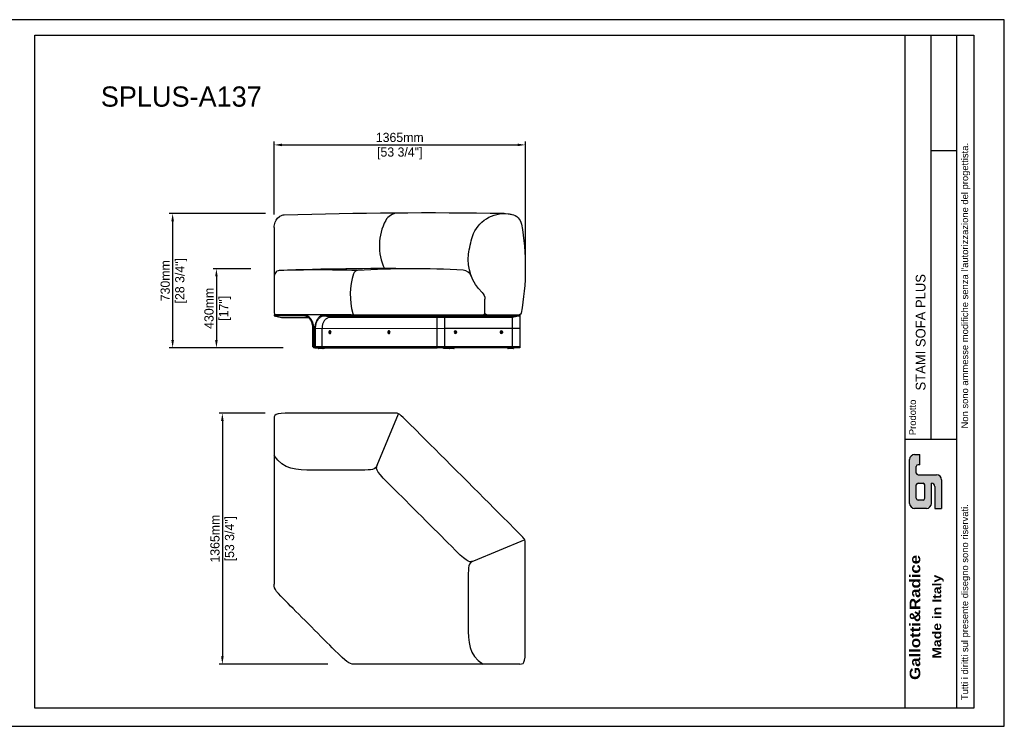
# Model space of a CAD drawing. Header units: millimetres. Extents: x 72 to 27239, y 11 to 18555.
# Tile 9 of 9: x 21888 to 27239, y 13872 to 17714. Entities that reach past the tile are written whole.
import ezdxf

# ---------------------------------------------------------------- set-up
doc = ezdxf.new("R2010")
doc.units = ezdxf.units.MM
doc.header["$LTSCALE"] = 7.5
doc.header["$PDSIZE"] = -1
doc.linetypes.add('SLD-Phantom', pattern=[12.7, 6.35, -1.27, 1.27, -1.27, 1.27, -1.27])
doc.linetypes.add('SLD-Solid', pattern=[0])
doc.layers.get('Defpoints').update_dxf_attribs({"color": 8})
doc.layers.add('QUOTE', color=7, linetype='Continuous')
doc.styles.get("Standard").update_dxf_attribs({"font": 'GOTHIC.TTF'})
doc.dimstyles.new('Prodotti USA', dxfattribs={"dimtxt": 50, "dimasz": 42, "dimexe": 18, "dimexo": 45, "dimgap": 14, "dimtad": 1, "dimzin": 12, "dimtxsty": 'Standard', "dimcen": 2.5, "dimclrd": 252, "dimclre": 252, "dimclrt": 252, "dimadec": 0, "dimazin": 3, "dimtfac": 1, "dimtmove": 0, "dimatfit": 3, "dimfxl": 1, "dimarcsym": 0})

# ---------------------------------------------------------------- blocks, each defined once
blk = doc.blocks.new('A$C41b7ccac')
for p, q in [((219.7, 10), (219.7, 84.8)), ((209.7, 0), (32.9, 0))]:
    blk.add_line(p, q)
for centre, radius, start, end in [((85.3, 481.6), 65, 100.1903, 169.74), ((142.3, 164.7), 387, 97.3853, 100.1903), ((115.7, 370), 180, 18.1743, 97.3853), ((1335.1, 255.4), 1335.1, 169.74, 190.674), ((-191.9, 269), 503.7, 6.8592, 18.1743), ((60, 299.3), 250, 314.3379, 6.8592), ((269.7, 84.8), 50, 134.3379, 180), ((32.9, 10), 10, 190.7117, 270), ((209.7, 10), 10, 270, 0)]:
    blk.add_arc(centre, radius, start, end)
blk = doc.blocks.new('*D92')
at = {"layer": 'Defpoints', "color": 0, "transparency": 16777216}
for p in [(23269.2, 16659.9), (22719.2, 15929.8), (23360, 15929.8)]:
    blk.add_point(p, dxfattribs=at)
at = {"layer": 'QUOTE', "color": 252, "lineweight": -2, "transparency": 16777216}
for p, q in [((23224.2, 16659.9), (22701.2, 16659.9)), ((22719.2, 16617.9), (22719.2, 15971.8)), ((23315, 15929.8), (22701.2, 15929.8))]:
    blk.add_line(p, q, dxfattribs=at)
at = {"layer": 'QUOTE', "color": 252, "transparency": 16777216}
for points in [[(22712.2, 16617.9), (22726.2, 16617.9), (22719.2, 16659.9)], [(22712.2, 15971.8), (22726.2, 15971.8), (22719.2, 15929.8)]]:
    blk.add_solid(points, dxfattribs=at)
at = {"layer": 'QUOTE', "color": 252, "lineweight": 5, "transparency": 16777216, "char_height": 50, "attachment_point": 5, "rotation": 90}
for s, insert in [('730mm', (22679, 16294.8)), ('[28 3/4"]', (22765.6, 16294.8))]:
    blk.add_mtext(s, dxfattribs=dict(at, insert=insert))
blk = doc.blocks.new('*D93')
at = {"layer": 'Defpoints', "color": 0, "transparency": 16777216}
for p in [(23190, 16359.8), (22957.2, 15929.8), (23365, 15929.8)]:
    blk.add_point(p, dxfattribs=at)
at = {"layer": 'QUOTE', "color": 252, "lineweight": -2, "transparency": 16777216}
for p, q in [((23145, 16359.8), (22939.2, 16359.8)), ((22957.2, 16317.8), (22957.2, 15971.8)), ((23320, 15929.8), (22939.2, 15929.8))]:
    blk.add_line(p, q, dxfattribs=at)
at = {"layer": 'QUOTE', "color": 252, "transparency": 16777216}
for points in [[(22950.2, 16317.8), (22964.2, 16317.8), (22957.2, 16359.8)], [(22950.2, 15971.8), (22964.2, 15971.8), (22957.2, 15929.8)]]:
    blk.add_solid(points, dxfattribs=at)
at = {"layer": 'QUOTE', "color": 252, "lineweight": 5, "transparency": 16777216, "char_height": 50, "attachment_point": 5, "rotation": 90}
for s, insert in [('430mm', (22916.9, 16144.8)), ('[17"]', (23003.6, 16144.8))]:
    blk.add_mtext(s, dxfattribs=dict(at, insert=insert))
blk = doc.blocks.new('*D94')
at = {"layer": 'Defpoints', "color": 0, "transparency": 16777216}
for p in [(23267.1, 15575), (22989.5, 14210), (23607.6, 14210)]:
    blk.add_point(p, dxfattribs=at)
at = {"layer": 'QUOTE', "color": 252, "lineweight": -2, "transparency": 16777216}
for p, q in [((23222.1, 15575), (22971.5, 15575)), ((22989.5, 15533), (22989.5, 14252)), ((23562.6, 14210), (22971.5, 14210))]:
    blk.add_line(p, q, dxfattribs=at)
at = {"layer": 'QUOTE', "color": 252, "transparency": 16777216}
for points in [[(22982.5, 15533), (22996.5, 15533), (22989.5, 15575)], [(22982.5, 14252), (22996.5, 14252), (22989.5, 14210)]]:
    blk.add_solid(points, dxfattribs=at)
at = {"layer": 'QUOTE', "color": 252, "lineweight": 5, "transparency": 16777216, "char_height": 50, "attachment_point": 5, "rotation": 90}
for s, insert in [('1365mm', (22949.3, 14892.5)), ('[53 3/4"]', (23035.9, 14892.5))]:
    blk.add_mtext(s, dxfattribs=dict(at, insert=insert))
blk = doc.blocks.new('*D95')
at = {"layer": 'Defpoints', "color": 0, "transparency": 16777216}
for p in [(24636, 17033.3), (23271, 16610.7), (24636, 16365.3)]:
    blk.add_point(p, dxfattribs=at)
at = {"layer": 'QUOTE', "color": 252, "lineweight": -2, "transparency": 16777216}
for p, q in [((23271, 16655.7), (23271, 17051.3)), ((23313, 17033.3), (24594, 17033.3)), ((24636, 16410.3), (24636, 17051.3))]:
    blk.add_line(p, q, dxfattribs=at)
at = {"layer": 'QUOTE', "color": 252, "transparency": 16777216}
for points in [[(23313, 17040.3), (23313, 17026.3), (23271, 17033.3)], [(24594, 17040.3), (24594, 17026.3), (24636, 17033.3)]]:
    blk.add_solid(points, dxfattribs=at)
at = {"layer": 'QUOTE', "color": 252, "lineweight": 5, "transparency": 16777216, "char_height": 50, "attachment_point": 5}
for s, insert in [('1365mm', (23953.5, 17073.6)), ('[53 3/4"]', (23953.5, 16986.9))]:
    blk.add_mtext(s, dxfattribs=dict(at, insert=insert))
blk = doc.blocks.new('A137')
for p, q in [((560.2, 1081.9), (676, 1361.5)), ((0, 1335), (0, 435)), ((1361.5, 676), (1082.7, 560.5)), ((1335, 0), (435, 0))]:
    blk.add_line(p, q)
for points in [[(1335, 0), (1365, 0), (1365, 30), (1365, 647.4), (1365, 677.4), (1343.8, 698.6), (698.6, 1343.8), (677.4, 1365), (647.4, 1365), (30, 1365), (0, 1365), (0, 1335)], [(560.5, 1082.7), (549, 1055), (519, 1055), (190, 1055), (50, 1055), (0, 1135)], [(1082.7, 560.5), (1055, 549), (1033.8, 570.2), (570.2, 1033.8), (549, 1055), (560.5, 1082.7)], [(1082.7, 560.5), (1055, 549), (1055, 519), (1055, 190), (1055, 50), (1135, 0)], [(435, 0), (405, 0), (383.8, 21.2), (21.2, 383.8), (0, 405), (0, 435)]]:
    blk.add_open_spline(points, degree=3)

msp = doc.modelspace()

# ---------------------------------------------------------------- hatches: boundary and pattern name
h = msp.add_hatch(color=256)
h.paths.add_polyline_path([(26770.046, 15239.874, -0.41421356), (26760.898, 15249.022), (26760.898, 15285.61, -0.41421356), (26770.046, 15294.757), (26779.193, 15294.757), (26779.193, 15349.64), (26751.751, 15349.64, 0.41421356), (26724.31, 15322.198), (26724.31, 15084.373, 0.41421356), (26751.751, 15056.932), (26815.781, 15056.932, 0.41421356), (26843.223, 15084.373), (26843.223, 15194.139, -0.41421356), (26861.517, 15175.845), (26861.517, 15056.932), (26898.105, 15056.932), (26898.105, 15212.433, 0.41421356), (26870.664, 15239.874)])
h.paths.add_polyline_path([(26797.487, 15194.139, -0.41421356), (26806.634, 15184.992), (26806.634, 15111.815, -0.41421356), (26797.487, 15102.668), (26770.046, 15102.668, -0.41421356), (26760.898, 15111.815), (26760.898, 15184.992, -0.41421356), (26770.046, 15194.139)], flags=16)

# ---------------------------------------------------------------- linework, layer by layer
for p, q in [((26697.96, 17629.433), (26697.96, 15434.124)), ((26839.74, 17629.433), (26839.74, 15434.124)), ((26981.521, 15434.124), (26981.521, 17629.433)), ((26839.74, 17002.567), (26981.521, 17002.567)), ((23270.974, 16584.083), (23270.974, 16119.848)), ((26697.96, 15434.124), (26697.96, 13971.189)), ((26697.96, 15434.124), (26981.521, 15434.124)), ((26981.521, 13971.189), (26981.521, 15434.124)), ((26724.31, 15084.373), (26724.31, 15322.198)), ((26751.751, 15349.64), (26779.193, 15349.64)), ((26779.193, 15294.757), (26779.193, 15349.64)), ((26760.898, 15249.022), (26760.898, 15285.61)), ((26779.193, 15294.757), (26770.046, 15294.757)), ((26770.046, 15239.874), (26870.664, 15239.874)), ((26898.105, 15212.433), (26898.105, 15056.932)), ((26760.898, 15111.815), (26760.898, 15184.992)), ((26770.046, 15194.139), (26797.487, 15194.139)), ((26806.634, 15111.815), (26806.634, 15184.992)), ((26843.223, 15084.373), (26843.223, 15194.139)), ((26861.517, 15175.845), (26861.517, 15056.932)), ((26797.487, 15102.668), (26770.046, 15102.668)), ((26815.781, 15056.932), (26751.751, 15056.932)), ((26861.517, 15056.932), (26898.105, 15056.932))]:
    msp.add_line(p, q)
at = {"color": 7, "linetype": 'SLD-Solid', "lineweight": 25}
for p, q in [((23431.906, 16109.848), (23270.974, 16109.848)), ((23270.974, 16109.848), (23270.974, 16104.848)), ((23690.116, 16109.848), (23286.832, 16109.848)), ((23545.043, 16109.848), (23703.045, 16109.848)), ((23703.045, 16109.848), (23710.116, 16109.848)), ((23710.116, 16109.848), (24605.974, 16109.848)), ((24605.974, 16109.848), (24605.974, 16104.848)), ((23431.906, 16104.848), (23270.974, 16104.848)), ((23270.974, 16104.848), (23310.974, 16094.848)), ((23310.974, 16094.848), (23457.401, 16094.848)), ((23545.043, 16104.848), (23703.026, 16104.848)), ((23719.595, 16094.848), (23573.327, 16094.848)), ((23703.026, 16104.848), (23703.045, 16104.848)), ((23710.116, 16104.848), (23710.143, 16104.848)), ((23710.143, 16104.848), (24605.974, 16104.848)), ((23726.712, 16094.848), (23719.595, 16094.848)), ((24555.909, 16094.848), (23726.712, 16094.848)), ((24155.974, 16034.848), (24155.974, 16094.848)), ((24565.974, 16094.848), (24555.909, 16094.848)), ((24605.974, 16104.848), (24565.974, 16094.848)), ((24605.974, 16104.848), (24605.974, 16104.848)), ((24605.974, 16104.848), (24605.974, 16034.848)), ((23481.403, 15934.848), (23481.403, 16034.848)), ((23484.939, 16034.848), (23484.939, 15934.848)), ((23492.01, 16034.848), (23492.01, 15934.848)), ((23495.545, 15934.848), (23495.545, 16034.848)), ((23569.113, 16015.598), (23570.174, 16015.598)), ((23569.113, 16014.098), (23570.174, 16014.098)), ((23570.174, 16015.598), (23580.016, 16015.598)), ((23570.174, 16014.098), (23580.016, 16014.098)), ((23575.095, 16021.848), (23573.327, 16021.848)), ((23573.327, 16007.848), (23575.095, 16007.848)), ((23889.652, 16015.598), (23890.713, 16015.598)), ((23889.652, 16014.098), (23890.713, 16014.098)), ((23890.713, 16015.598), (23900.555, 16015.598)), ((23890.713, 16014.098), (23900.555, 16014.098)), ((23895.634, 16021.848), (23893.866, 16021.848)), ((23893.866, 16007.848), (23895.634, 16007.848)), ((24155.974, 15934.848), (24155.974, 16034.848)), ((24260.827, 16019.893), (24250.158, 16010.953)), ((24261.79, 16018.743), (24251.122, 16009.803)), ((24499.015, 16015.598), (24512.934, 16015.598)), ((24499.015, 16014.098), (24512.934, 16014.098)), ((24605.974, 16034.848), (24605.974, 15934.848)), ((23492.01, 15954.848), (23484.939, 15954.848)), ((23484.939, 15954.848), (23484.939, 15929.848)), ((23492.01, 15954.848), (23492.01, 15929.848)), ((23481.403, 15934.848), (23484.939, 15934.848)), ((23492.01, 15929.848), (23484.939, 15929.848)), ((23495.545, 15934.848), (23492.01, 15934.848)), ((23492.01, 15929.848), (24155.974, 15929.848)), ((23530.901, 15934.848), (23495.545, 15934.848)), ((23510.809, 15929.348), (23510.809, 15926.848)), ((23516.051, 15925.848), (23511.809, 15925.848)), ((23535.85, 15925.848), (23516.051, 15925.848)), ((24155.974, 15934.848), (23530.901, 15934.848)), ((23536.85, 15926.848), (23536.85, 15929.348)), ((23536.974, 15926.848), (23536.974, 15929.348)), ((23543.974, 15925.848), (23537.974, 15925.848)), ((23544.974, 15929.348), (23544.974, 15926.848)), ((24155.974, 15934.848), (24155.974, 15929.848)), ((24195.974, 15934.848), (24155.974, 15934.848)), ((24605.974, 15929.848), (24155.974, 15929.848)), ((24190.974, 15926.848), (24190.974, 15929.348)), ((24219.974, 15925.848), (24191.974, 15925.848)), ((24565.974, 15934.848), (24195.974, 15934.848)), ((24220.974, 15929.348), (24220.974, 15926.848)), ((24222.865, 15929.348), (24222.865, 15926.848)), ((24228.108, 15925.848), (24223.865, 15925.848)), ((24247.907, 15925.848), (24228.108, 15925.848)), ((24248.907, 15926.848), (24248.907, 15929.348)), ((24540.974, 15926.848), (24540.974, 15929.348)), ((24569.974, 15925.848), (24541.974, 15925.848)), ((24605.974, 15934.848), (24565.974, 15934.848)), ((24570.974, 15929.348), (24570.974, 15926.848)), ((24605.974, 15934.848), (24605.974, 15929.848))]:
    msp.add_line(p, q, dxfattribs=at)
at = {"color": 8, "linetype": 'SLD-Phantom', "lineweight": 18}
for p, q in [((23703.045, 16104.848), (23703.045, 16109.848)), ((23710.116, 16109.848), (23710.116, 16104.848)), ((23431.906, 16104.848), (23455.199, 16096.613)), ((23719.595, 16094.848), (23703.026, 16104.848)), ((23710.143, 16104.848), (23726.712, 16094.848)), ((23484.939, 16034.848), (23492.01, 16034.848)), ((23511.102, 15929.348), (23510.809, 15929.348)), ((23511.102, 15926.848), (23510.809, 15926.848)), ((23511.102, 15929.348), (23511.102, 15926.848)), ((23515.344, 15929.348), (23511.102, 15929.348)), ((23511.102, 15926.848), (23515.344, 15926.848)), ((23516.759, 15929.348), (23515.344, 15929.348)), ((23515.344, 15926.848), (23515.344, 15929.348)), ((23516.759, 15926.848), (23515.344, 15926.848)), ((23516.759, 15929.348), (23516.759, 15926.848)), ((23536.558, 15929.348), (23516.759, 15929.348)), ((23516.759, 15926.848), (23536.558, 15926.848)), ((23536.558, 15926.848), (23536.558, 15929.348)), ((23536.85, 15929.348), (23536.558, 15929.348)), ((23536.85, 15926.848), (23536.558, 15926.848)), ((23537.974, 15929.348), (23536.974, 15929.348)), ((23537.974, 15926.848), (23536.974, 15926.848)), ((23537.974, 15929.348), (23537.974, 15929.848)), ((23543.974, 15929.348), (23537.974, 15929.348)), ((23537.974, 15929.348), (23537.974, 15926.848)), ((23537.974, 15925.848), (23537.974, 15926.848)), ((23537.974, 15926.848), (23543.974, 15926.848)), ((23543.974, 15929.348), (23543.974, 15929.848)), ((23543.974, 15926.848), (23543.974, 15929.348)), ((23544.974, 15929.348), (23543.974, 15929.348)), ((23543.974, 15925.848), (23543.974, 15926.848)), ((23544.974, 15926.848), (23543.974, 15926.848)), ((24191.974, 15929.348), (24190.974, 15929.348)), ((24191.974, 15926.848), (24190.974, 15926.848)), ((24191.974, 15929.848), (24191.974, 15929.348)), ((24219.974, 15929.348), (24191.974, 15929.348)), ((24191.974, 15929.348), (24191.974, 15926.848)), ((24191.974, 15925.848), (24191.974, 15926.848)), ((24191.974, 15926.848), (24219.974, 15926.848)), ((24219.974, 15929.848), (24219.974, 15929.348)), ((24219.974, 15926.848), (24219.974, 15929.348)), ((24220.974, 15929.348), (24219.974, 15929.348)), ((24219.974, 15926.848), (24219.974, 15925.848)), ((24220.974, 15926.848), (24219.974, 15926.848)), ((24223.158, 15929.348), (24222.865, 15929.348)), ((24223.158, 15926.848), (24222.865, 15926.848)), ((24223.158, 15929.348), (24223.158, 15926.848)), ((24227.401, 15929.348), (24223.158, 15929.348)), ((24223.158, 15926.848), (24227.401, 15926.848)), ((24228.815, 15929.348), (24227.401, 15929.348)), ((24227.401, 15926.848), (24227.401, 15929.348)), ((24228.815, 15926.848), (24227.401, 15926.848)), ((24228.815, 15929.348), (24228.815, 15926.848)), ((24248.614, 15929.348), (24228.815, 15929.348)), ((24228.815, 15926.848), (24248.614, 15926.848)), ((24248.614, 15926.848), (24248.614, 15929.348)), ((24248.907, 15929.348), (24248.614, 15929.348)), ((24248.907, 15926.848), (24248.614, 15926.848)), ((24541.974, 15929.348), (24540.974, 15929.348)), ((24541.974, 15926.848), (24540.974, 15926.848)), ((24541.974, 15929.848), (24541.974, 15929.348)), ((24569.974, 15929.348), (24541.974, 15929.348)), ((24541.974, 15929.348), (24541.974, 15926.848)), ((24541.974, 15925.848), (24541.974, 15926.848)), ((24541.974, 15926.848), (24569.974, 15926.848)), ((24569.974, 15929.848), (24569.974, 15929.348)), ((24569.974, 15926.848), (24569.974, 15929.348)), ((24570.974, 15929.348), (24569.974, 15929.348)), ((24569.974, 15926.848), (24569.974, 15925.848)), ((24570.974, 15926.848), (24569.974, 15926.848))]:
    msp.add_line(p, q, dxfattribs=at)
at = {"color": 8, "lineweight": 18}
for p, q in [((23545.043, 16104.848), (23573.327, 16094.848)), ((23495.545, 16034.848), (23530.901, 16034.848)), ((24155.974, 16034.848), (23530.901, 16034.848)), ((24155.974, 16034.848), (24195.974, 16034.848))]:
    msp.add_line(p, q, dxfattribs=at)
at = {"color": 8, "lineweight": 25}
for p, q in [((24195.974, 16094.848), (24195.974, 16034.848)), ((23530.901, 16034.848), (23530.901, 15934.848)), ((24195.974, 16034.848), (24195.974, 15934.848))]:
    msp.add_line(p, q, dxfattribs=at)
at = {"color": 8}
for p, q in [((24565.974, 16034.848), (24565.974, 16094.848)), ((24565.974, 16034.848), (24195.974, 16034.848)), ((24565.974, 15934.848), (24565.974, 16034.848)), ((24605.974, 16034.848), (24565.974, 16034.848))]:
    msp.add_line(p, q, dxfattribs=at)
msp.add_lwpolyline([(21970.317, 17629.433), (27072.992, 17629.433), (27072.992, 13971.189), (21970.317, 13971.189)], close=True)
at = {"color": 7, "linetype": 'SLD-Solid', "lineweight": 25, "flags": 128}
for points in [[(23431.906, 16109.848), (23435.689, 16109.657), (23439.453, 16109.085), (23443.179, 16108.134), (23446.847, 16106.81), (23450.439, 16105.119), (23453.936, 16103.07), (23457.322, 16100.674), (23460.578, 16097.942), (23463.687, 16094.889), (23466.635, 16091.529), (23469.406, 16087.881), (23471.985, 16083.963), (23474.361, 16079.794), (23476.52, 16075.396), (23478.452, 16070.792), (23480.146, 16066.004), (23481.595, 16061.058), (23482.791, 16055.978), (23483.727, 16050.79), (23484.399, 16045.522), (23484.804, 16040.198), (23484.939, 16034.848)], [(23545.043, 16109.848), (23541.259, 16109.657), (23537.495, 16109.085), (23533.77, 16108.134), (23530.102, 16106.81), (23526.51, 16105.119), (23523.012, 16103.07), (23519.627, 16100.674), (23516.371, 16097.942), (23513.261, 16094.889), (23510.314, 16091.529), (23507.543, 16087.881), (23504.963, 16083.963), (23502.588, 16079.794), (23500.429, 16075.396), (23498.497, 16070.792), (23496.802, 16066.004), (23495.354, 16061.058), (23494.158, 16055.978), (23493.222, 16050.79), (23492.55, 16045.522), (23492.145, 16040.198), (23492.01, 16034.848)], [(23481.403, 16034.848), (23481.277, 16039.842), (23480.899, 16044.81), (23480.272, 16049.728), (23479.398, 16054.569), (23478.282, 16059.31), (23476.93, 16063.927), (23475.349, 16068.395), (23473.546, 16072.693), (23471.53, 16076.797), (23469.313, 16080.688), (23466.906, 16084.345), (23464.32, 16087.75), (23461.568, 16090.886), (23458.666, 16093.736), (23455.627, 16096.286), (23452.468, 16098.522), (23449.203, 16100.434), (23445.851, 16102.012), (23442.427, 16103.248), (23438.95, 16104.135), (23435.437, 16104.67), (23431.906, 16104.848)], [(23495.545, 16034.848), (23495.671, 16039.842), (23496.049, 16044.81), (23496.676, 16049.728), (23497.55, 16054.569), (23498.666, 16059.31), (23500.018, 16063.927), (23501.6, 16068.395), (23503.403, 16072.693), (23505.418, 16076.797), (23507.635, 16080.688), (23510.043, 16084.345), (23512.629, 16087.75), (23515.38, 16090.886), (23518.282, 16093.736), (23521.321, 16096.286), (23524.481, 16098.522), (23527.745, 16100.434), (23531.098, 16102.012), (23534.521, 16103.248), (23537.999, 16104.135), (23541.512, 16104.67), (23545.043, 16104.848)], [(23573.327, 16021.848), (23572.226, 16021.672), (23571.179, 16021.155), (23570.241, 16020.321), (23569.457, 16019.212), (23568.867, 16017.885), (23568.501, 16016.406), (23568.377, 16014.848), (23568.501, 16013.29), (23568.867, 16011.811), (23569.457, 16010.484), (23570.241, 16009.375), (23571.179, 16008.541), (23572.226, 16008.023), (23573.327, 16007.848), (23573.327, 16007.848)], [(23580.016, 16015.598), (23579.773, 16017.133), (23579.295, 16018.552), (23578.604, 16019.785), (23577.736, 16020.768), (23576.735, 16021.453), (23575.651, 16021.804), (23574.539, 16021.804), (23573.455, 16021.453), (23572.454, 16020.768), (23571.586, 16019.785), (23570.895, 16018.552), (23570.416, 16017.133), (23570.174, 16015.598)], [(23570.174, 16014.098), (23570.416, 16012.563), (23570.895, 16011.144), (23571.586, 16009.911), (23572.454, 16008.928), (23573.455, 16008.243), (23574.539, 16007.892), (23575.651, 16007.892), (23576.735, 16008.243), (23577.736, 16008.928), (23578.604, 16009.911), (23579.295, 16011.144), (23579.773, 16012.563), (23580.016, 16014.098)], [(23893.866, 16021.848), (23892.765, 16021.672), (23891.719, 16021.155), (23890.78, 16020.321), (23889.997, 16019.212), (23889.407, 16017.885), (23889.041, 16016.406), (23888.917, 16014.848), (23889.041, 16013.29), (23889.407, 16011.811), (23889.997, 16010.484), (23890.78, 16009.375), (23891.719, 16008.541), (23892.765, 16008.023), (23893.866, 16007.848), (23893.866, 16007.848)], [(23900.555, 16015.598), (23900.313, 16017.133), (23899.834, 16018.552), (23899.143, 16019.785), (23898.275, 16020.768), (23897.274, 16021.453), (23896.19, 16021.804), (23895.078, 16021.804), (23893.994, 16021.453), (23892.993, 16020.768), (23892.125, 16019.785), (23891.434, 16018.552), (23890.955, 16017.133), (23890.713, 16015.598)], [(23890.713, 16014.098), (23890.955, 16012.563), (23891.434, 16011.144), (23892.125, 16009.911), (23892.993, 16008.928), (23893.994, 16008.243), (23895.078, 16007.892), (23896.19, 16007.892), (23897.274, 16008.243), (23898.275, 16008.928), (23899.143, 16009.911), (23899.834, 16011.144), (23900.313, 16012.563), (23900.555, 16014.098)]]:
    msp.add_lwpolyline(points, dxfattribs=at)
at = {"color": 8, "lineweight": 25, "flags": 128}
msp.add_lwpolyline([(23573.327, 16094.848), (23569.998, 16094.663), (23566.69, 16094.109), (23563.423, 16093.19), (23560.217, 16091.911), (23557.091, 16090.281), (23554.066, 16088.308), (23551.159, 16086.006), (23548.389, 16083.389), (23545.773, 16080.472), (23543.327, 16077.274), (23541.066, 16073.815), (23539.003, 16070.115), (23537.153, 16066.198), (23535.525, 16062.087), (23534.13, 16057.809), (23532.977, 16053.389), (23532.073, 16048.855), (23531.423, 16044.234), (23531.031, 16039.556), (23530.901, 16034.848)], dxfattribs=at)
for centre, radius, start, end in [((23327.223, 16601.47), 50, 91.736082, 123.14555), ((24103.51, -9010.436), 25673.668, 89.0697943, 91.736082), ((23946.804, 16582.614), 80.398, 95.128547, 150.263341), ((24131.961, 16485.604), 289.43, 151.769313, 205.593151), ((23315.974, 16314.848), 45, 148.943317, 180), ((23298.841, 16325.166), 25, 91.889588, 148.943419), ((23502.596, 10060.275), 6293.203, 88.0250779, 91.8629016), ((23870.93, 612.18), 15748.397, 89.4487853, 92.0848195), ((24074.413, 16217.727), 389.941, 162.816169, 194.928597), ((23725.762, 16325.544), 25, 93.5925, 162.816169), ((24022.435, 11600.203), 4759.645, 86.67236, 93.5925), ((24295.809, 16301.907), 50, 20.951419, 86.67236), ((23280.974, 16119.848), 10, 180, 270), ((24406.308, 16119.848), 10, 270, 0), ((26751.751, 15322.198), 27.441, 90, 180), ((26770.046, 15285.61), 9.147, 90, 180), ((26770.046, 15249.022), 9.147, 180, 270), ((26870.664, 15212.433), 27.441, 0, 90), ((26770.046, 15184.992), 9.147, 90, 180), ((26797.487, 15184.992), 9.147, 0, 90), ((26843.223, 15175.845), 18.294, 0, 90), ((26770.046, 15111.815), 9.147, 180, 270), ((26797.487, 15111.815), 9.147, 270, 0), ((26751.751, 15084.373), 27.441, 180, 270), ((26815.781, 15084.373), 27.441, 270, 0)]:
    msp.add_arc(centre, radius, start, end)
at = {"color": 7, "linetype": 'SLD-Solid', "lineweight": 25}
for centre, radius, start, end in [((23578.967, 16014.848), 9.883, 175.647707, 184.352293), ((23569.101, 16014.848), 9.883, 355.647707, 4.352293), ((23899.507, 16014.848), 9.883, 175.647707, 184.352293), ((23889.64, 16014.848), 9.883, 355.647707, 4.352293), ((24255.974, 16014.848), 7, 46.113451, 213.812171), ((24255.974, 16014.848), 7, 213.812171, 226.113451), ((24255.974, 16014.848), 7, 226.113451, 33.812171), ((24255.974, 16014.848), 7, 33.812171, 46.113451), ((24505.974, 16014.848), 7, 173.84936, 186.15064), ((24505.974, 16014.848), 7, 6.15064, 173.84936), ((24505.974, 16014.848), 7, 186.15064, 353.84936), ((24505.974, 16014.848), 7, 353.84936, 6.15064), ((23511.309, 15929.348), 0.5, 90, 180), ((23511.809, 15926.848), 1, 180, 270), ((23535.85, 15926.848), 1, 270, 0), ((23536.35, 15929.348), 0.5, 0, 90), ((23537.474, 15929.348), 0.5, 90, 180), ((23537.974, 15926.848), 1, 180, 270), ((23543.974, 15926.848), 1, 270, 0), ((23544.474, 15929.348), 0.5, 0, 90), ((24191.474, 15929.348), 0.5, 90, 180), ((24191.974, 15926.848), 1, 180, 270), ((24219.974, 15926.848), 1, 270, 0), ((24220.474, 15929.348), 0.5, 0, 90), ((24223.365, 15929.348), 0.5, 90, 180), ((24223.865, 15926.848), 1, 180, 270), ((24247.907, 15926.848), 1, 270, 0), ((24248.407, 15929.348), 0.5, 0, 90), ((24541.474, 15929.348), 0.5, 90, 180), ((24541.974, 15926.848), 1, 180, 270), ((24569.974, 15926.848), 1, 270, 0), ((24570.474, 15929.348), 0.5, 0, 90)]:
    msp.add_arc(centre, radius, start, end, dxfattribs=at)
at = {"color": 8, "linetype": 'SLD-Phantom', "lineweight": 18}
for centre, radius, start, end in [((23511.986, 15926.723), 0.893, 171.950533, 258.578246), ((23511.544, 15929.41), 0.446, 101.421754, 188.049467), ((23516.228, 15926.723), 0.893, 171.950533, 258.578246), ((23515.786, 15929.41), 0.446, 101.421754, 188.049467), ((23515.875, 15926.723), 0.893, 281.421754, 8.049467), ((23516.317, 15929.41), 0.446, 351.950533, 78.578246), ((23535.674, 15926.723), 0.893, 281.421754, 8.049467), ((23536.116, 15929.41), 0.446, 351.950533, 78.578246), ((24224.042, 15926.723), 0.893, 171.950533, 258.578246), ((24223.6, 15929.41), 0.446, 101.421754, 188.049467), ((24228.285, 15926.723), 0.893, 171.950533, 258.578246), ((24227.843, 15929.41), 0.446, 101.421754, 188.049467), ((24227.931, 15926.723), 0.893, 281.421754, 8.049467), ((24228.373, 15929.41), 0.446, 351.950533, 78.578246), ((24247.73, 15926.723), 0.893, 281.421754, 8.049467), ((24248.172, 15929.41), 0.446, 351.950533, 78.578246)]:
    msp.add_arc(centre, radius, start, end, dxfattribs=at)
msp.add_open_spline([(23270.974, 16584.083), (23270.974, 16589.357), (23271.344, 16594.356), (23272.084, 16599.079), (23275.121, 16618.468), (23284.391, 16633.216), (23299.884, 16643.334)], degree=3, knots=[0, 0, 0, 0, 0.1044154, 0.1044154, 0.1044154, 0.533019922, 0.533019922, 0.533019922, 0.533019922])
at = {"color": 7, "linetype": 'SLD-Solid', "lineweight": 25}
msp.add_open_spline([(23703.045, 16104.848), (23703.512, 16104.848), (23704.017, 16104.847), (23704.828, 16104.844), (23705.108, 16104.844), (23705.686, 16104.843), (23705.985, 16104.842), (23706.893, 16104.842), (23707.516, 16104.844), (23708.796, 16104.847), (23709.456, 16104.848), (23710.116, 16104.848)], degree=3, knots=[0, 0, 0, 0, 0.25, 0.25, 0.375, 0.375, 0.5, 0.5, 0.75, 0.75, 1, 1, 1, 1], dxfattribs=at)
at = {"layer": 'Defpoints'}
msp.add_lwpolyline([(27239.057, 13872.253), (27239.057, 17714.042), (21805.669, 17714.042), (21805.669, 13872.253)], close=True, dxfattribs=at)
at = {"layer": 'QUOTE'}
msp.add_arc((23707.296, 16119.848), 10, 194.928597, 270, dxfattribs=at)

# ---------------------------------------------------------------- block references
at = {"xscale": -1}
msp.add_blockref('A$C41b7ccac', (24635.974, 16109.848), dxfattribs=at)
at = {"layer": 'QUOTE'}
msp.add_blockref('A137', (23270.974, 14210.42), dxfattribs=at)

# ---------------------------------------------------------------- texts
at = {"insert": (22328.842, 17351.099), "char_height": 110, "attachment_point": 1}
msp.add_mtext_dynamic_manual_height_columns('SPLUS-A137', width=999.6428, gutter_width=131.25, heights=[115.534], dxfattribs=at)
at = {"attachment_point": 1, "rotation": 90}
for s, insert, char_height, width in [("{\\fArial|b0|i0|c0|p34;Tutti i diritti sul presente disegno sono riservati.                             Non sono ammesse modifiche senza l'autorizzazione del progettista.}  ", (27005.939, 14014.589), 36.588472, 3614.84408), ('STAMI SOFA PLUS', (26757.716, 15697.875), 52.93471, 1940.71273), ('{\\fArial|b0|i0|c0|p34;Prodotto}', (26722.168, 15455.168), 36.58847, 199.33544), ('{\\fArial Black|b0|i0|c0|p34;Gallotti&Radice}', (26724.97, 14124.58), 57.07802, 831.47486), ('{\\fArial Black|b0|i0|c0|p34;Made in Italy}', (26848.371, 14239.751), 47.56501, 488.55108)]:
    msp.add_mtext(s, dxfattribs=dict(at, insert=insert, char_height=char_height, width=width))

# ---------------------------------------------------------------- dimensions: what is measured, and where the dimension line sits
at = {"layer": 'QUOTE', "lineweight": 5}
dim = msp.add_linear_dim(base=(24635.974, 17033.329), p1=(23270.974, 16610.693), p2=(24635.974, 16365.27), dimstyle='Prodotti USA', override={"dimpost": 'mm\\X'}, dxfattribs=at)
dim.commit()
dim.dimension.update_dxf_attribs({"geometry": '*D95', "text_midpoint": (23953.474, 17033.329)})
for base, p1, p2, picture, middle in [((22719.228, 15929.848), (23269.168, 16659.852), (23360.031, 15929.848), '*D92', (22719.228, 16294.85)), ((22957.204, 15929.848), (23190.031, 16359.848), (23365.031, 15929.848), '*D93', (22957.204, 16144.848)), ((22989.541, 14209.981), (23267.067, 15574.981), (23607.594, 14209.981), '*D94', (22989.541, 14892.481))]:
    dim = msp.add_linear_dim(base=base, p1=p1, p2=p2, angle=90, dimstyle='Prodotti USA', override={"dimpost": 'mm\\X'}, dxfattribs=at)
    dim.commit()
    dim.dimension.update_dxf_attribs({"geometry": picture, "text_midpoint": middle})

doc.saveas('drawing.dxf')
